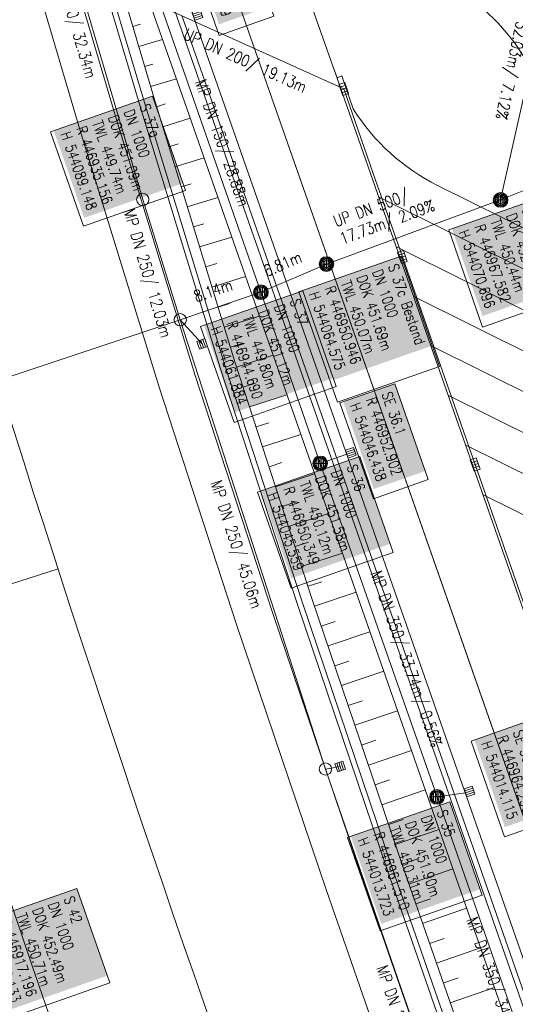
# Model space of a CAD drawing. Header units: inches. Extents: x 446825 to 447109, y 443658 to 444215.
# Tile 16 of 19: x 446922 to 446969, y 443994 to 444088. Entities that reach past the tile are written whole.
import ezdxf

# ---------------------------------------------------------------- set-up
doc = ezdxf.new("R2010")
doc.units = ezdxf.units.IN
doc.header["$MEASUREMENT"] = 0
for name, color, linetype in [('200_ACHSEN', 7, 'Continuous'), ('210_Text', 7, 'Continuous'), ('Beschriftung', 7, 'Continuous'), ('GLOBAL', 7, 'Continuous'), ('Hintergrund', 7, 'Continuous'), ('Hintergrundplan', 7, 'Continuous'), ('Kanal', 7, 'Continuous')]:
    doc.layers.add(name, color=color, linetype=linetype)
doc.styles.add('14059', font='txt_____.ttf', dxfattribs={"width": 0.8, "height": 1})
doc.styles.add('905', font='txt_____.ttf', dxfattribs={"width": 0.8, "height": 1})

# ---------------------------------------------------------------- blocks, each defined once
blk = doc.blocks.new('SK-quadrat Rand')
at = {"color": 18, "lineweight": 5, "true_color": 0x000000}
for p, q in [((-0.4, 0.8), (-0.4, 0)), ((-0.4, 0.8), (0.4, 0.8)), ((-0.4, 0), (0.4, 0)), ((-0.2, 0.8), (-0.2, 0)), ((0, 0.8), (0, 0)), ((0.2, 0.8), (0.2, 0)), ((0.4, 0.8), (0.4, 0))]:
    blk.add_line(p, q, dxfattribs=at)
blk = doc.blocks.new('Muldenschacht')
at = {"color": 18, "lineweight": 5, "true_color": 0x000000}
for p, q in [((-0.599087, 0.002979), (-0.699187, 0.002979)), ((-0.569691, 0.188574), (-0.664892, 0.219507)), ((-0.492399, 0.083917), (-0.591181, 0.100105)), ((-0.484382, 0.356002), (-0.565365, 0.41484)), ((-0.444073, 0.230912), (-0.53319, 0.276499)), ((0.502013, 0.002979), (-0.498987, 0.002979)), ((0.474843, 0.165641), (-0.471817, 0.165641)), ((-0.350626, 0.358645), (-0.421053, 0.429778)), ((-0.351511, 0.488874), (-0.410348, 0.569857)), ((0.38186, 0.328304), (-0.378834, 0.328304)), ((-0.228204, 0.447647), (-0.274147, 0.536581)), ((-0.215015, 0.669384), (-0.184082, 0.574183)), ((-0.096655, 0.595502), (-0.080293, 0.496748)), ((0.001562, 0.503479), (0.001464, -0.497521)), ((0.001513, 0.703679), (0.001513, 0.603579)), ((0.093794, 0.596447), (0.078414, 0.497536)), ((0.218041, 0.669384), (0.187109, 0.574183)), ((0.271415, 0.539517), (0.226431, 0.450094)), ((0.413374, 0.569857), (0.354537, 0.488874)), ((0.425748, 0.42812), (0.355042, 0.357263)), ((0.447803, 0.22953), (0.537061, 0.27484)), ((0.568391, 0.41484), (0.487409, 0.356002)), ((0.4959, 0.080963), (0.594778, 0.096559)), ((0.572718, 0.188574), (0.667918, 0.219507)), ((0.602083, 0.008988), (0.702178, 0.00999)), ((-0.569691, -0.182617), (-0.664892, -0.21355)), ((-0.493148, -0.073251), (-0.59208, -0.088497)), ((-0.484382, -0.350045), (-0.565365, -0.408882)), ((-0.445326, -0.222488), (-0.534694, -0.267581)), ((0.474843, -0.159684), (-0.471817, -0.159684)), ((-0.352742, -0.35058), (-0.423593, -0.421292)), ((-0.351511, -0.482917), (-0.410348, -0.5639)), ((0.38186, -0.322346), (-0.378834, -0.322346)), ((-0.228006, -0.441793), (-0.273909, -0.530747)), ((-0.184082, -0.568226), (-0.215015, -0.663427)), ((-0.079489, -0.490923), (-0.095689, -0.589704)), ((0.001513, -0.597621), (0.001513, -0.697721)), ((0.079714, -0.491374), (0.095355, -0.590245)), ((0.187109, -0.568226), (0.218041, -0.663427)), ((0.271696, -0.533418), (0.226665, -0.444019)), ((0.354537, -0.482917), (0.413374, -0.5639)), ((0.426841, -0.421069), (0.355953, -0.350395)), ((0.446654, -0.225822), (0.535682, -0.271583)), ((0.487409, -0.350045), (0.568391, -0.408882)), ((0.496174, -0.073247), (0.595107, -0.088493)), ((0.572718, -0.182617), (0.667918, -0.21355))]:
    blk.add_line(p, q, dxfattribs=at)
for radius in [0.7007, 0.6006, 0.5005]:
    blk.add_circle((0.001513, 0.002979), radius, dxfattribs=at)
blk = doc.blocks.new('SK-rechteck Mitt')
at = {"color": 18, "lineweight": 5, "true_color": 0x000000}
for p, q in [((-0.375, 0.2), (-0.375, -0.2)), ((-0.375, 0.2), (0.375, 0.2)), ((-0.1875, 0.2), (-0.1875, -0.2)), ((0, 0.2), (0, -0.2)), ((0.1875, 0.2), (0.1875, -0.2)), ((0.375, 0.2), (0.375, -0.2)), ((-0.375, -0.2), (0.375, -0.2))]:
    blk.add_line(p, q, dxfattribs=at)
blk = doc.blocks.new('Schacht')
at = {"color": 18, "lineweight": 5, "true_color": 0x000000}
blk.add_circle((0, 0), 0.779, dxfattribs=at)
blk = doc.blocks.new('SK-quadrat Mitte')
at = {"color": 18, "lineweight": 5, "true_color": 0x000000}
for p, q in [((-0.4, 0.4), (-0.4, -0.4)), ((-0.4, 0.4), (0.4, 0.4)), ((-0.2, 0.4), (-0.2, -0.4)), ((0, 0.4), (0, -0.4)), ((0.2, 0.4), (0.2, -0.4)), ((0.4, 0.4), (0.4, -0.4)), ((-0.4, -0.4), (0.4, -0.4))]:
    blk.add_line(p, q, dxfattribs=at)

msp = doc.modelspace()

# ---------------------------------------------------------------- linework, layer by layer
at = {"layer": '200_ACHSEN', "color": 8, "lineweight": 5, "true_color": 0x7f7f7f}
msp.add_lwpolyline([(446876.884, 444209.764, -0.004255), (446885.21, 444176.88, 0.024318), (446940.262, 443991.118), (446962.927, 443926.376), (447048.537, 443681.827)], format="xyb", dxfattribs=at)
msp.add_lwpolyline([(446876.884, 444209.764, -0.004255), (446885.21, 444176.88, 0.024318), (446940.262, 443991.118), (446962.927, 443926.376), (447048.537, 443681.827)], format="xyb", dxfattribs=at)
at = {"layer": '210_Text', "color": 2, "lineweight": 5, "true_color": 0xffff00}
msp.add_line((446925.312, 444035.49), (446920.774, 444034.018), dxfattribs=at)
at = {"layer": '210_Text', "color": 18, "lineweight": 5, "true_color": 0x000000}
msp.add_line((446925.312, 444035.49), (446920.774, 444034.018), dxfattribs=at)
at = {"layer": 'Beschriftung', "color": 18, "lineweight": 5, "true_color": 0x000000}
for points in [[(446942.688, 444097.494), (446945.928, 444088.227), (446940.705, 444086.4), (446937.465, 444095.667)], [(446934.346, 444080.61), (446937.498, 444071.595), (446927.744, 444068.184), (446924.592, 444077.199)], [(446972.38, 444071.239), (446975.621, 444061.972), (446965.867, 444058.562), (446962.626, 444067.828)], [(446958.072, 444065.341), (446961.751, 444054.811), (446951.996, 444051.403), (446948.317, 444061.933)], [(446948.686, 444062.02), (446951.879, 444052.878), (446942.124, 444049.47), (446938.931, 444058.613)], [(446957.468, 444053.146), (446960.662, 444044.004), (446955.438, 444042.179), (446952.244, 444051.321)], [(446954.13, 444046.202), (446957.324, 444037.059), (446947.569, 444033.652), (446944.375, 444042.794)], [(446969.999, 444020.881), (446973.192, 444011.738), (446967.968, 444009.914), (446964.775, 444019.056)], [(446962.728, 444013.248), (446965.834, 444004.357), (446956.079, 444000.949), (446952.973, 444009.84)], [(446927.104, 444004.991), (446930.253, 443995.975), (446920.498, 443992.567), (446917.349, 444001.583)]]:
    msp.add_lwpolyline(points, close=True, dxfattribs=at)
at = {"layer": 'Hintergrund', "color": 254, "lineweight": 15, "true_color": 0xcccccc}
for p, q in [((446983.514, 443972.57), (446939.294, 444098.799)), ((446946.952, 444096.606), (446951.56, 444083.464)), ((446930.881, 444078.472), (446925.839, 444095.472)), ((446932.447, 444087.258), (446933.178, 444087.475)), ((446933.016, 444085.341), (446935.301, 444086.018)), ((446933.585, 444083.423), (446934.378, 444083.659)), ((446989.648, 443974.719), (446951.582, 444083.382)), ((446934.154, 444081.506), (446936.625, 444082.239)), ((446934.723, 444079.589), (446935.575, 444079.85)), ((446938.424, 444053.929), (446930.881, 444078.472)), ((446935.31, 444077.677), (446937.94, 444078.485)), ((446935.898, 444075.765), (446936.799, 444076.042)), ((446936.485, 444073.853), (446939.263, 444074.707)), ((446937.073, 444071.942), (446938.023, 444072.234)), ((446961.563, 444072.085), (446977.199, 444064.315)), ((446937.661, 444070.03), (446940.586, 444070.929)), ((446955.921, 444070.98), (446978.857, 444059.583)), ((446938.248, 444068.118), (446939.248, 444068.425)), ((446938.836, 444066.206), (446941.909, 444067.151)), ((446957.579, 444066.248), (446980.515, 444054.851)), ((446939.423, 444064.295), (446940.472, 444064.617)), ((446940.011, 444062.383), (446943.232, 444063.373)), ((446959.233, 444061.518), (446982.173, 444050.119)), ((446940.598, 444060.471), (446941.697, 444060.809)), ((446941.186, 444058.559), (446944.555, 444059.595)), ((446941.773, 444056.648), (446942.921, 444057)), ((446960.887, 444056.788), (446983.831, 444045.387)), ((446942.368, 444054.738), (446945.858, 444055.876)), ((446945.801, 444031.315), (446938.424, 444053.929)), ((446942.988, 444052.837), (446944.165, 444053.221)), ((446943.608, 444050.935), (446947.18, 444052.1)), ((446962.541, 444052.057), (446985.489, 444040.655)), ((446944.228, 444049.034), (446945.433, 444049.427)), ((446944.849, 444047.132), (446948.503, 444048.324)), ((446964.195, 444047.327), (446987.147, 444035.923)), ((446945.469, 444045.231), (446946.701, 444045.633)), ((446946.089, 444043.33), (446949.825, 444044.548)), ((446965.849, 444042.597), (446988.805, 444031.191)), ((446946.709, 444041.428), (446947.968, 444041.839)), ((446947.33, 444039.527), (446951.148, 444040.772)), ((446947.95, 444037.625), (446949.236, 444038.045)), ((446948.57, 444035.724), (446952.47, 444036.996)), ((446949.19, 444033.823), (446950.504, 444034.251)), ((446949.818, 444031.924), (446953.776, 444033.266)), ((446954.389, 444005.988), (446945.801, 444031.315)), ((446950.46, 444030.03), (446951.786, 444030.479)), ((446951.103, 444028.136), (446955.099, 444029.491)), ((446951.745, 444026.242), (446953.083, 444026.695)), ((446952.387, 444024.347), (446956.421, 444025.715)), ((446953.029, 444022.453), (446954.38, 444022.911)), ((446953.672, 444020.559), (446957.743, 444021.94)), ((446954.314, 444018.665), (446955.677, 444019.128)), ((446954.956, 444016.771), (446959.065, 444018.165)), ((446955.598, 444014.877), (446956.974, 444015.344)), ((446956.24, 444012.983), (446960.388, 444014.389)), ((446956.883, 444011.089), (446958.271, 444011.56)), ((446957.525, 444009.195), (446961.71, 444010.614)), ((446958.167, 444007.301), (446959.568, 444007.776)), ((446958.824, 444005.412), (446963.02, 444006.872)), ((446959.93, 443990.059), (446954.389, 444005.988)), ((446959.481, 444003.523), (446960.881, 444004.01)), ((446960.139, 444001.634), (446964.342, 444003.096)), ((446960.796, 443999.745), (446962.198, 444000.233)), ((446961.453, 443997.856), (446965.665, 443999.321)), ((446962.11, 443995.967), (446963.515, 443996.456)), ((446962.767, 443994.078), (446966.987, 443995.546))]:
    msp.add_line(p, q, dxfattribs=at)
for points in [[(446876.884, 444209.764, -0.004255), (446885.21, 444176.88, 0.024318), (446940.262, 443991.118), (446962.927, 443926.376), (447048.537, 443681.827)], [(447044.717, 443796.956), (447045.352, 443804.304, 0.198133), (447033.878, 443840.668), (447031.083, 443844.006, -0.068573), (447026.733, 443850.946, -0.001832), (447026.595, 443851.255, 0.178534), (447025.151, 443852.746), (447020.953, 443854.766, -0.198913), (447019.422, 443856.478), (446938.118, 444088.551, -0.187649), (446938.192, 444090.725), (446939.865, 444094.627, 0.198913), (446939.893, 444096.923), (446933.747, 444114.63, 0.052334), (446920.804, 444142.011)], [(446926.815, 444106.476, -0.017902), (446934.287, 444088.911), (446936.944, 444081.327), (447016.532, 443854.079, -0.092735), (447019.061, 443832.866)], [(446946.952, 444096.606, 0.081099), (446955.011, 444093.786), (446956.899, 444093.378, -0.261684), (446971.667, 444080.499), (446977.322, 444064.358)], [(446953.515, 444079.374, 0.138326), (446961.563, 444072.085)]]:
    msp.add_lwpolyline(points, format="xyb", dxfattribs=at)
for points in [[(446925.374, 444106.059), (446928.238, 444096.176), (446933.275, 444079.195), (446940.808, 444054.684), (446948.173, 444032.104), (446956.753, 444006.8), (446962.292, 443990.88), (446972.287, 443962.155), (446972.559, 443961.301), (446981.49, 443935.744), (446989.105, 443914.01), (446998.507, 443887.198), (447006.936, 443863.011), (447016.602, 443835.347), (447017.645, 443832.37)], [(446925.854, 444106.198), (446928.717, 444096.316), (446933.753, 444079.339), (446941.284, 444054.835), (446948.648, 444032.261), (446957.226, 444006.962), (446962.764, 443991.044), (446972.762, 443962.313), (446973.033, 443961.46), (446981.962, 443935.909), (446989.577, 443914.176), (446998.979, 443887.363), (447007.408, 443863.175), (447017.074, 443835.512), (447018.117, 443832.535)], [(446926.815, 444106.476), (446929.677, 444096.598), (446934.711, 444079.628), (446942.238, 444055.137), (446949.596, 444032.577), (446958.172, 444007.287), (446963.708, 443991.373), (446973.711, 443962.629), (446973.982, 443961.776), (446982.906, 443936.238), (446990.521, 443914.506), (446999.923, 443887.693), (447008.352, 443863.504), (447018.018, 443835.842), (447019.061, 443832.866)], [(446936.175, 444089.572), (446938.832, 444081.989), (447018.27, 443855.165)], [(446937.151, 444088.297), (447018.535, 443855.93), (447020.953, 443854.766)], [(446953.515, 444079.374), (446952.411, 444082.526), (446951.982, 444082.348), (446951.56, 444083.464)]]:
    msp.add_lwpolyline(points, dxfattribs=at)
at = {"layer": 'Hintergrundplan', "color": 254, "lineweight": 15, "true_color": 0xcccccc}
for p, q in [((447024.659, 443855.121), (446939.294, 444098.799)), ((446946.952, 444096.606), (446951.56, 444083.464)), ((446925.839, 444095.472), (446930.881, 444078.472)), ((446932.447, 444087.258), (446933.178, 444087.475)), ((446933.016, 444085.341), (446935.301, 444086.018)), ((446933.585, 444083.423), (446934.378, 444083.659)), ((446989.648, 443974.719), (446951.582, 444083.382)), ((446934.154, 444081.506), (446936.625, 444082.239)), ((446934.723, 444079.589), (446935.575, 444079.85)), ((446930.881, 444078.472), (446938.424, 444053.929)), ((446935.31, 444077.677), (446937.94, 444078.485)), ((446935.898, 444075.765), (446936.799, 444076.042)), ((446936.485, 444073.853), (446939.263, 444074.707)), ((446937.073, 444071.942), (446938.023, 444072.234)), ((446961.563, 444072.085), (446977.199, 444064.315)), ((446937.661, 444070.03), (446940.586, 444070.929)), ((446955.921, 444070.98), (446978.857, 444059.583)), ((446938.248, 444068.118), (446939.248, 444068.425)), ((446938.836, 444066.206), (446941.909, 444067.151)), ((446957.579, 444066.248), (446980.515, 444054.851)), ((446939.423, 444064.295), (446940.472, 444064.617)), ((446940.011, 444062.383), (446943.232, 444063.373)), ((446959.233, 444061.518), (446982.173, 444050.119)), ((446940.598, 444060.471), (446941.697, 444060.809)), ((446941.186, 444058.559), (446944.555, 444059.595)), ((446941.773, 444056.648), (446942.921, 444057)), ((446960.887, 444056.788), (446983.831, 444045.387)), ((446942.368, 444054.738), (446945.858, 444055.876)), ((446938.424, 444053.929), (446945.801, 444031.315)), ((446942.988, 444052.837), (446944.165, 444053.221)), ((446943.608, 444050.935), (446947.18, 444052.1)), ((446962.541, 444052.057), (446985.489, 444040.655)), ((446944.228, 444049.034), (446945.433, 444049.427)), ((446944.849, 444047.132), (446948.503, 444048.324)), ((446964.195, 444047.327), (446987.147, 444035.923)), ((446945.469, 444045.231), (446946.701, 444045.633)), ((446946.089, 444043.33), (446949.825, 444044.548)), ((446965.849, 444042.597), (446988.805, 444031.191)), ((446946.709, 444041.428), (446947.968, 444041.839)), ((446947.33, 444039.527), (446951.148, 444040.772)), ((446947.95, 444037.625), (446949.236, 444038.045)), ((446948.57, 444035.724), (446952.47, 444036.996)), ((446949.19, 444033.823), (446950.504, 444034.251)), ((446949.818, 444031.924), (446953.776, 444033.266)), ((446945.801, 444031.315), (446954.389, 444005.988)), ((446950.46, 444030.03), (446951.786, 444030.479)), ((446951.103, 444028.136), (446955.099, 444029.491)), ((446951.745, 444026.242), (446953.083, 444026.695)), ((446952.387, 444024.347), (446956.421, 444025.715)), ((446953.029, 444022.453), (446954.38, 444022.911)), ((446953.672, 444020.559), (446957.743, 444021.94)), ((446954.314, 444018.665), (446955.677, 444019.128)), ((446954.956, 444016.771), (446959.065, 444018.165)), ((446955.598, 444014.877), (446956.974, 444015.344)), ((446956.24, 444012.983), (446960.388, 444014.389)), ((446956.883, 444011.089), (446958.271, 444011.56)), ((446957.525, 444009.195), (446961.71, 444010.614)), ((446958.167, 444007.301), (446959.568, 444007.776)), ((446958.824, 444005.412), (446963.02, 444006.872)), ((446954.389, 444005.988), (446959.93, 443990.059)), ((446959.481, 444003.523), (446960.881, 444004.01)), ((446960.139, 444001.634), (446964.342, 444003.096)), ((446960.796, 443999.745), (446962.198, 444000.233)), ((446961.453, 443997.856), (446965.665, 443999.321)), ((446962.11, 443995.967), (446963.515, 443996.456)), ((446962.767, 443994.078), (446966.987, 443995.546))]:
    msp.add_line(p, q, dxfattribs=at)
for points in [[(446876.884, 444209.764, -0.004255), (446885.21, 444176.88, 0.024318), (446940.262, 443991.118), (446962.927, 443926.376), (447048.537, 443681.827)], [(446899.767, 444179.948, 0.001546), (446903.721, 444162.418), (446908.316, 444144.612), (446912.673, 444128.47), (446918.556, 444107.583), (446922.36, 444094.453), (446927.411, 444077.424), (446934.968, 444052.834), (446942.361, 444030.17), (446950.96, 444004.81), (446956.507, 443988.867), (446966.475, 443960.221), (446966.748, 443959.363), (446975.708, 443933.723), (446983.325, 443911.985), (446992.725, 443885.177), (447001.152, 443860.995), (447010.82, 443833.327), (447016.282, 443817.738), (447025.305, 443791.942), (447028.374, 443783.312), (447033.853, 443767.586), (447034.748, 443765.123), (447043.811, 443739.165)], [(447044.717, 443796.956), (447045.352, 443804.304, 0.198133), (447033.878, 443840.668), (447031.083, 443844.006, -0.068573), (447026.733, 443850.946, -0.001832), (447026.595, 443851.255, 0.178534), (447025.151, 443852.746), (447020.953, 443854.766, -0.198913), (447019.422, 443856.478), (446938.118, 444088.551, -0.187649), (446938.192, 444090.725), (446939.865, 444094.627, 0.198913), (446939.893, 444096.923), (446933.747, 444114.63, 0.052334), (446920.804, 444142.011)], [(446926.815, 444106.476, -0.017902), (446934.287, 444088.911), (446936.944, 444081.327), (447016.532, 443854.079, -0.092735), (447019.061, 443832.866)], [(446946.952, 444096.606, 0.081099), (446955.011, 444093.786), (446956.899, 444093.378, -0.261684), (446971.667, 444080.499), (446977.322, 444064.358)], [(446953.515, 444079.374, 0.138326), (446961.563, 444072.085)]]:
    msp.add_lwpolyline(points, format="xyb", dxfattribs=at)
for points in [[(446868.119, 444185.762), (446872.902, 444166.574), (446874.776, 444158.915), (446879.718, 444139.722), (446884.285, 444122.721), (446890.218, 444101.37), (446894.053, 444088.1), (446899.244, 444070.549), (446907.026, 444045.348), (446914.927, 444020.983), (446922.83, 443997.598), (446930.463, 443975.553), (446938.811, 443951.683), (446947.566, 443926.566), (446954.254, 443907.586), (446964.779, 443877.515), (446973.494, 443852.704), (446980.369, 443832.892), (446988.175, 443810.653), (446997.053, 443785.283), (447004.526, 443763.549), (447021.071, 443716.597)], [(446925.374, 444106.059), (446928.238, 444096.176), (446933.275, 444079.195), (446940.808, 444054.684), (446948.173, 444032.104), (446956.753, 444006.8), (446962.292, 443990.88), (446972.287, 443962.155), (446972.559, 443961.301), (446981.49, 443935.744), (446989.105, 443914.01), (446998.507, 443887.198), (447006.936, 443863.011), (447016.602, 443835.347), (447017.645, 443832.37)], [(446925.854, 444106.198), (446928.717, 444096.316), (446933.753, 444079.339), (446941.284, 444054.835), (446948.648, 444032.261), (446957.226, 444006.962), (446962.764, 443991.044), (446972.762, 443962.313), (446973.033, 443961.46), (446981.962, 443935.909), (446989.577, 443914.176), (446998.979, 443887.363), (447007.408, 443863.175), (447017.074, 443835.512), (447018.117, 443832.535)], [(446926.815, 444106.476), (446929.677, 444096.598), (446934.711, 444079.628), (446942.238, 444055.137), (446949.596, 444032.577), (446958.172, 444007.287), (446963.708, 443991.373), (446973.711, 443962.629), (446973.982, 443961.776), (446982.906, 443936.238), (446990.521, 443914.506), (446999.923, 443887.693), (447008.352, 443863.504), (447018.018, 443835.842), (447019.061, 443832.866)], [(446936.175, 444089.572), (446938.832, 444081.989), (447018.27, 443855.165)], [(446937.151, 444088.297), (447018.535, 443855.93), (447020.953, 443854.766)], [(446953.515, 444079.374), (446952.411, 444082.526), (446951.982, 444082.348), (446951.56, 444083.464)]]:
    msp.add_lwpolyline(points, dxfattribs=at)
at = {"layer": 'Kanal', "color": 92, "lineweight": 5, "true_color": 0x00b400}
for p, q in [((446974.577, 444101.942, 453.712), (446967.582, 444070.696, 452.27)), ((446952.598, 444081.281, 451.703), (446935.156, 444089.148, 451.095)), ((446944.69, 444061.884, 451.358), (446935.156, 444089.148, 451.095)), ((446990.311, 444079.792), (446967.582, 444070.696, 452.27)), ((446967.582, 444070.696, 452.27), (446950.946, 444064.575, 451.69)), ((446950.946, 444064.575, 451.69), (446944.69, 444061.884, 451.358)), ((446944.69, 444061.884, 451.358), (446936.987, 444059.261, 451.12)), ((446950.349, 444045.559, 451.585), (446944.69, 444061.884, 451.358)), ((446936.987, 444059.261, 451.12), (446901.228, 444047.345, 451.974)), ((446950.855, 444016.39, 451.784), (446936.987, 444059.261, 451.12)), ((446952.902, 444046.438, 451.767), (446950.349, 444045.559, 451.585)), ((446961.51, 444013.723, 451.901), (446950.349, 444045.559, 451.585)), ((446963.457, 443979.94, 452.401), (446950.855, 444016.39, 451.784)), ((446964.23, 444014.115, 452.085), (446961.51, 444013.723, 451.901)), ((446972.782, 443981.483, 452.228), (446961.51, 444013.723, 451.901))]:
    msp.add_line(p, q, dxfattribs=at)
at = {"layer": 'Kanal', "color": 92, "lineweight": 15, "true_color": 0x00b400}
for p, q in [((446936.987, 444059.261, 451.12), (446939.082, 444056.947, 450.896)), ((446950.855, 444016.39, 451.784), (446952.269, 444016.624, 451.5))]:
    msp.add_line(p, q, dxfattribs=at)
at = {"layer": 'Kanal', "color": 92, "lineweight": 5, "true_color": 0x00b400}
for points in [[(446924.279, 444101.767, 450.451), (446933.402, 444070.744, 450.951), (446936.987, 444059.261, 451.12)], [(446952.598, 444081.281, 451.703), (446955.374, 444073.326, 451.783), (446958.205, 444065.254, 451.874), (446962.058, 444054.271, 451.979), (446965.156, 444045.449, 452.073), (446969.264, 444033.706, 452.18), (446972.083, 444025.644, 452.268), (446976.179, 444013.931, 452.373), (446979.004, 444005.845, 452.456), (446982.84, 443994.89, 452.557), (446985.94, 443986.071, 452.654), (446989.025, 443977.257, 452.744), (446992.87, 443966.278, 452.856), (446995.679, 443958.283, 452.922), (446998.478, 443950.27, 453.019), (447002.607, 443938.514, 453.12), (447006.733, 443926.716, 453.242), (447010.374, 443916.336, 453.326), (447013.679, 443906.915, 453.406), (447016.735, 443898.178, 453.477), (447019.934, 443888.986, 453.567)]]:
    msp.add_polyline3d(points, dxfattribs=at)
at = {"layer": 'Kanal', "color": 18, "lineweight": 15, "true_color": 0x000000}
for centre, radius in [((446967.582, 444070.696), 0.346), ((446950.946, 444064.575), 0.343)]:
    msp.add_circle(centre, radius, dxfattribs=at)

# ---------------------------------------------------------------- block references
at = {"layer": 'Kanal'}
for name, p, rotation in [('SK-quadrat Rand', (446938.253, 444088.229, 451.304), 289.2688179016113), ('Muldenschacht', (446967.582, 444070.696, 452.27), 270), ('Muldenschacht', (446950.946, 444064.575, 451.69), 270), ('Muldenschacht', (446944.69, 444061.884, 451.358), 270), ('SK-quadrat Mitte', (446939.082, 444056.947, 450.896), 199.2688247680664), ('SK-quadrat Rand', (446952.902, 444046.438, 451.767), 289.2688179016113), ('Muldenschacht', (446950.349, 444045.559, 451.585), 270), ('SK-quadrat Mitte', (446952.269, 444016.624, 451.5), 199.2688247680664), ('Muldenschacht', (446961.51, 444013.723, 451.901), 270), ('SK-quadrat Rand', (446964.23, 444014.115, 452.085), 289.2688179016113)]:
    msp.add_blockref(name, p, dxfattribs=dict(at, rotation=rotation))
at = {"layer": 'Kanal', "xscale": 1.5, "yscale": 1.5, "zscale": 1.5, "rotation": 289.2688179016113}
for p in [(446952.598, 444081.281, 451.703), (446958.205, 444065.254, 451.874), (446965.156, 444045.449, 452.073)]:
    msp.add_blockref('SK-rechteck Mitt', p, dxfattribs=at)
at = {"layer": 'Kanal', "xscale": 0.75, "yscale": 0.75, "zscale": 0.75}
for p in [(446933.402, 444070.744, 450.951), (446936.987, 444059.261, 451.12), (446950.855, 444016.39, 451.784)]:
    msp.add_blockref('Schacht', p, dxfattribs=at)

# ---------------------------------------------------------------- texts
at = {"layer": 'Beschriftung', "color": 18, "true_color": 0x000000, "char_height": 1, "attachment_point": 1, "line_spacing_factor": 0.959981, "style": '14059', "bg_fill": 1, "box_fill_scale": 1.5, "bg_fill_color": 256, "bg_fill_true_color": 11599800, "bg_fill_transparency": 0}
for s, insert, rotation in [('SE 37a.1^JR 446938.253^JH 544088.229', (446942.381, 444096.857), 289.2743), ('S 37a^JDN 1000^JDOK 451.09m^JTWL 449.74m^JR 446935.156^JH 544089.148', (446934.039, 444079.973), 289.2743), ('S 26a^JDN 1000^JDOK 452.27m^JTWL 450.44m^JR 446967.582^JH 544070.696', (446972.073, 444070.602), 289.2743), ('S 37c Bestand^JDN 1000^JDOK 451.69m^JTWL 450.07m^JR 446950.946^JH 544064.575', (446957.765, 444064.704), 289.25515), ('S 37^JDN 1000^JDOK 451.12m^JTWL 449.80m^JR 446944.690^JH 544061.884', (446948.379, 444061.383), 289.25515), ('SE 36.1^JR 446952.902^JH 544046.438', (446957.161, 444052.509), 289.25515), ('S 36^JDN 1000^JDOK 451.58m^JTWL 450.12m^JR 446950.349^JH 544045.559', (446953.823, 444045.565), 289.25515), ('SE 35.1^JR 446964.230^JH 544014.115', (446969.691, 444020.244), 289.25515), ('S 35^JDN 1000^JDOK 451.90m^JTWL 450.31m^JR 446961.510^JH 544013.723', (446962.421, 444012.611), 289.25515), ('S 42^JDN 1000^JDOK 452.49m^JTWL 450.71m^JR 446917.196^JH 543999.133', (446926.797, 444004.354), 289.25515)]:
    msp.add_mtext(s, dxfattribs=dict(at, insert=insert, rotation=rotation))
at = {"layer": 'Beschriftung', "color": 92, "true_color": 0x00b400, "char_height": 1.1, "attachment_point": 1, "line_spacing_factor": 0.959981, "style": '905'}
for s, insert, rotation in [('UP DN 300/ 32.03m/ 7.12%', (446971.88, 444095.521), 257.88599), ('UP DN 200/ 19.13m', (446937.657, 444087.103), 335.72286), ('MP DN 150/ 28.88m', (446939.427, 444082.34), 289.2743), ('UP DN 500/^J17.73m/ 2.09%', (446951.484, 444069.124), 20.19861), ('MP DN 250/ 45.06m', (446940.923, 444044.061), 287.92549), ('MP DN 350/ 33.74m/ 0.56%', (446956.191, 444035.459), 289.34712), ('MP DN 350/ 34.15m/ 0.56%', (446965.354, 444002.386), 289.27106)]:
    msp.add_mtext(s, dxfattribs=dict(at, insert=insert, rotation=rotation))
at = {"layer": 'GLOBAL', "color": 92, "true_color": 0x00b400, "char_height": 1.1, "attachment_point": 1, "line_spacing_factor": 0.959981, "style": '905'}
for s, insert, rotation in [('MP DN 250/ 32.34m', (446925.447, 444094.733), 286.38711), ('MP DN 250/ 12.03m', (446932.622, 444069.979), 286.38711), ('6.81m', (446944.814, 444064.347), 23.27796), ('8.14m', (446938.168, 444061.964), 18.8046), ('MP DN 250/ 38.58m', (446956.759, 443997.783), 289.07199)]:
    msp.add_mtext(s, dxfattribs=dict(at, insert=insert, rotation=rotation))

doc.saveas('drawing.dxf')
